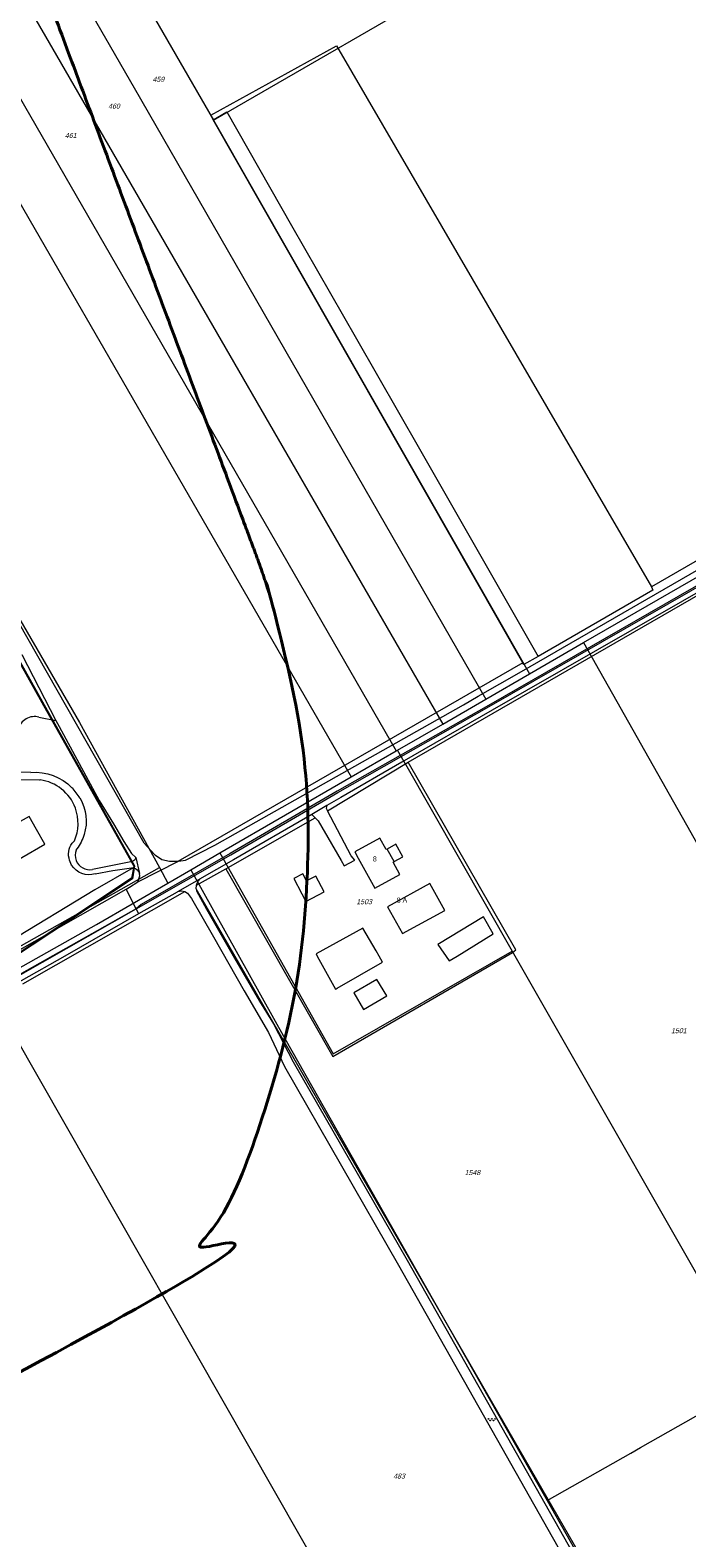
# Model space of a CAD drawing. Header units: metres. Extents: x 172462 to 175458, y 452773 to 455615.
# Tile 27 of 45: x 174259 to 174455, y 453826 to 454277. Entities that reach past the tile are written whole.
import ezdxf
from ezdxf.enums import TextEntityAlignment as Align

# ---------------------------------------------------------------- set-up
doc = ezdxf.new("R2010")
doc.units = ezdxf.units.M
doc.header["$MEASUREMENT"] = 0
doc.linetypes.add('DGN Style 2', pattern=[107.046567, 64.22794, -42.818627])
doc.linetypes.add('DGN Style 7', pattern=[214.093135, 96.341911, -42.818627, 32.11397, -42.818627])
for name, color, linetype, lineweight in [('BGT Ondergrond', 7, 'Continuous', 0), ('DKK ondergrond', 7, 'Continuous', 0), ('Meldgebied', 5, 'Continuous', 40), ('Pers-druk hoofdleiding (stramien) (revisie)', 30, 'DGN Style 7', 0), ('Pers-druk signaleringskabel (revisie)', 3, 'DGN Style 2', 0)]:
    doc.layers.add(name, color=color, linetype=linetype, lineweight=lineweight)
doc.styles.add('Style-Arial', font='arial.ttf')
doc.styles.add('Style-arial I 0.26180', font='arial.shx', dxfattribs={"oblique": 15})

# ---------------------------------------------------------------- blocks, each defined once
blk = doc.blocks.new('*U16')
at = {"layer": 'BGT Ondergrond', "color": 7, "linetype": 'Continuous', "lineweight": 0}
for centre in [(-0.3, 0.35), (0, 0.25), (-0.1, -0.05), (0.1, -0.45), (0.2, -0.15)]:
    blk.add_circle(centre, 0.0447, dxfattribs=at)
blk = doc.blocks.new('BGT-271C_1')
at = {"layer": 'BGT Ondergrond', "color": 7, "linetype": 'Continuous', "lineweight": 0, "xscale": 0.07267220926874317, "yscale": 0.07267220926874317, "zscale": 0.07267220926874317, "rotation": 243.434948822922}
blk.add_blockref('*U16', (0, 0), dxfattribs=at)

msp = doc.modelspace()

# ---------------------------------------------------------------- linework, layer by layer
at = {"layer": 'BGT Ondergrond', "color": 7, "linetype": 'Continuous', "lineweight": 0, "flags": 128}
for points in [[(174303.13, 454028.27), (174300.59, 454028.28), (174298.31, 454028.74), (174296.49, 454030.03), (174294.85, 454031.77), (174293.04, 454033.76), (174209.57, 454180.31), (174093.32, 454378.64)], [(174313.68, 454249.85), (174312.96, 454251.18), (174350.48, 454271.95)], [(174350.48, 454271.95), (174444.61, 454110.34)], [(174721.92, 454259.51), (174714.53, 454255.58), (174707.67, 454251.77), (174690.74, 454241.97), (174671.62, 454231.17), (174644.26, 454215.2), (174617.46, 454200.05), (174589.55, 454183.99), (174568.5, 454171.91), (174566.77, 454170.92), (174563.69, 454169.18), (174532.28, 454151.41), (174484.15, 454123.37), (174438.77, 454097.33), (174397.04, 454073.47), (174370.07, 454057.91), (174351.82, 454047.38), (174347.63, 454044.94)], [(174371.93, 454057.96), (174706.51, 454250.86), (174722.37, 454259.56)], [(174706.78, 454253.31), (174706.58, 454253.66), (174689.66, 454243.86), (174670.54, 454233.06), (174643.18, 454217.09), (174616.38, 454201.94), (174588.46, 454185.88), (174565.91, 454172.55), (174531.42, 454153.04), (174483.28, 454125), (174395.96, 454074.84), (174350.76, 454049.22), (174318.71, 454030.6), (174292.13, 454015.42), (174290.63, 454014.1)], [(174290.63, 454014.1), (174318.91, 454030.25), (174350.96, 454048.87), (174396.16, 454074.5), (174483.48, 454124.65), (174531.62, 454152.7), (174566.11, 454172.21), (174588.67, 454185.53), (174616.58, 454201.59), (174643.38, 454216.74), (174670.74, 454232.71), (174689.86, 454243.51), (174706.78, 454253.31)], [(174313.68, 454249.85), (174317.71, 454252.17), (174337.1, 454218.28), (174356.49, 454184.39)], [(174406.21, 454087.63), (174313.68, 454249.85)], [(174303.36, 454028.3), (174305.44, 454028.63), (174314.13, 454033.08), (174388.47, 454075.06), (174392.86, 454077.6), (174405.76, 454085.04), (174471, 454122.6), (174620.98, 454208.88)], [(174610.83, 454206.23), (174444.61, 454110.34)], [(174356.49, 454184.39), (174375.3, 454151.53), (174393.27, 454120.13), (174410.8, 454089.48)], [(174444.61, 454110.34), (174445.03, 454109.27), (174410.8, 454089.48)], [(174256.47, 454090.09), (174266.63, 454070.36)], [(174410.8, 454089.48), (174406.5, 454087.13), (174406.21, 454087.63)], [(174406.21, 454087.63), (174303.13, 454028.27)], [(174261.62, 454071.36), (174266.63, 454070.36)], [(174266.63, 454070.36), (174267.64, 454068.62)], [(174267.64, 454068.62), (174279.6, 454046.5), (174283.91, 454039.48), (174287, 454034.26), (174289.27, 454030.6), (174290.55, 454029.41)], [(174317.44, 454026.06), (174349.42, 453969.99), (174403.1, 454001.06), (174404.14, 454001.88), (174371.93, 454057.96)], [(174347.86, 454043.37), (174371.93, 454057.96)], [(174259.2, 454054.85), (174255.21, 454054.95), (174254.98, 454054.96)], [(174255.93, 454052.77), (174261.74, 454052.66), (174261.96, 454052.64)], [(174273.91, 454047.1), (174273.85, 454047.22), (174273.66, 454047.53), (174273.38, 454047.95), (174271.83, 454049.91), (174271.7, 454050.05), (174271.48, 454050.27)], [(174347.63, 454044.94), (174343.1, 454042.31)], [(174347.63, 454044.94), (174347.45, 454044.16), (174347.86, 454043.37)], [(174343.1, 454042.31), (174319.78, 454028.76), (174309.57, 454022.94)], [(174317.44, 454026.06), (174344.17, 454041.28)], [(174344.17, 454041.28), (174343.1, 454042.31)], [(174344.17, 454041.28), (174345.06, 454040.42), (174351.96, 454028.53), (174352.85, 454026.99), (174355.98, 454028.6), (174354.89, 454029.89), (174347.86, 454043.37)], [(174272.21, 454034.39), (174272.05, 454034.25)], [(174272.74, 454031.66), (174272.99, 454031.99)], [(174370.34, 454029.64), (174368.28, 454033.4), (174365.65, 454031.96)], [(174289.81, 454026.34), (174278.33, 454019.76), (174252.69, 454004.23), (174251.75, 454003.05)], [(174290.55, 454029.41), (174290.38, 454028.88), (174290.13, 454028.6), (174289.61, 454028.25), (174277.62, 454025.84)], [(174278.43, 454024.56), (174283.7, 454025.55), (174289.24, 454026.34), (174289.43, 454026.36), (174289.62, 454026.36), (174289.81, 454026.34), (174289.81, 454026.34)], [(174290.55, 454029.41), (174291.66, 454024.67)], [(174291.16, 454022.19), (174303.36, 454028.3)], [(174303.13, 454028.27), (174303.15, 454028.27), (174303.36, 454028.3)], [(174308.71, 454021.2), (174317.44, 454026.06)], [(174367.71, 454028.2), (174370.34, 454029.64)], [(174287.7, 454019.96), (174288.67, 454020.52), (174291.16, 454022.19)], [(174291.16, 454022.19), (174291.72, 454023.92), (174291.66, 454024.67)], [(174303.14, 454019.23), (174309.57, 454022.94)], [(174308.61, 454020.08), (174308.71, 454021.2)], [(174309.57, 454022.94), (174309.36, 454022.66)], [(174253.27, 454000.36), (174287.7, 454019.96)], [(174256.84, 453991.69), (174305.18, 454019.28)], [(174290.63, 454014.1), (174287.7, 454019.96)], [(174303.14, 454019.23), (174302.89, 454019.12), (174291.4, 454012.57)], [(174305.18, 454019.28), (174306.05, 454018.81), (174307.22, 454017.18), (174313.81, 454005.72), (174322.92, 453989.62), (174330.23, 453977.11), (174334.94, 453967.03), (174369.05, 453907.67), (174487.8, 453697.62)], [(174457.67, 453761.46), (174308.61, 454020.08)], [(174308.61, 454020.08), (174308.68, 454019.44), (174311.66, 454013.98), (174320.05, 453999.34), (174327.54, 453986.52), (174331.69, 453979.76), (174337.61, 453968.42), (174371.66, 453909.16), (174490.69, 453698.6)], [(174290.63, 454014.1), (174000, 453850.15), (173983.45, 453840.34), (173956.93, 453824.74), (173929.65, 453808.95), (173909.49, 453797.21), (173883.25, 453782.11), (173857.27, 453766.98), (173827.68, 453749.82), (173810.61, 453739.88), (173792.19, 453729.21), (173761.92, 453711.74), (173748.79, 453704.11)], [(173894.58, 453787.65), (173912.13, 453797.74), (173934.63, 453810.83), (173957.54, 453824.02), (173982.87, 453838.95), (174255.5, 453994.03), (174290.63, 454014.1)], [(174291.4, 454012.57), (174269.38, 454000), (174256.33, 453992.55), (174139.03, 453926.01)], [(174290.63, 454014.1), (174291.4, 454012.57)]]:
    msp.add_lwpolyline(points, dxfattribs=at)
at = {"layer": 'BGT Ondergrond', "color": 7, "linetype": 'Continuous', "lineweight": 13, "flags": 128}
for points in [[(174245.73, 454040.68), (174248.03, 454036.65), (174239.57, 454031.81), (174246.45, 454019.78), (174251.23, 454022.51), (174249.54, 454025.46), (174263.41, 454033.39), (174260.9, 454037.79), (174258.65, 454041.72), (174252.61, 454038.27), (174249.1, 454044.41), (174250.45, 454045.18), (174244.92, 454054.86), (174242.4, 454055.55), (174238.82, 454053.5), (174238.14, 454050.99)], [(174365.65, 454031.96), (174365.37, 454031.8), (174363.5, 454035.23), (174355.97, 454031.11), (174357.01, 454029.21)], [(174367.71, 454028.2), (174365.65, 454031.96)], [(174357.01, 454029.21), (174361.92, 454020.24), (174369.45, 454024.36), (174367.43, 454028.04), (174367.71, 454028.2)], [(174346.83, 454019.13), (174344.38, 454023.88), (174341.54, 454022.43), (174340.45, 454024.56), (174337.78, 454023.19), (174338.89, 454021.03), (174338.98, 454020.89), (174341.34, 454016.3), (174346.83, 454019.13)], [(174378.44, 454021.67), (174365.8, 454014.74), (174370.22, 454006.68), (174382.86, 454013.61), (174378.44, 454021.67)], [(174358.34, 454008.33), (174344.4, 454000.64), (174344.75, 454000), (174350.26, 453990.08), (174350.43, 453990.18), (174350.72, 453990.35), (174364.3, 453998.17)], [(174364.3, 453998.17), (174363.23, 454000), (174362.33, 454001.54), (174358.34, 454008.33)], [(174386.53, 454000), (174397.33, 454006.67), (174394.4, 454011.75), (174380.76, 454003.47), (174384.21, 453998.56), (174386.53, 454000)], [(174362.54, 453992.96), (174355.67, 453989.02), (174358.6, 453984.04), (174365.57, 453988.08), (174362.54, 453992.96)]]:
    msp.add_lwpolyline(points, dxfattribs=at)
at = {"layer": 'BGT Ondergrond', "color": 7, "linetype": 'Continuous', "lineweight": 0}
for centre, radius, start, end in [((174260.28, 454066.58), 4.96, 74.3362, 165.4584), ((174260.23, 454039.66), 13.09, 20.3048, 82.4074), ((174260.22, 454039.66), 13.09, 336.2363, 20.298), ((174276.82, 454030.11), 4.36, 159.2145, 200.7855), ((174276.81, 454030.11), 4.35, 200.8303, 280.7958)]:
    msp.add_arc(centre, radius, start, end, dxfattribs=at)
at = {"layer": 'BGT Ondergrond', "color": 7, "linetype": 'Continuous', "lineweight": 0, "extrusion": (0, 0, -1)}
for centre, radius, start, end in [((-174260.37, 454039.23), 15.67, 85.7279, 135.1641), ((-174262.49, 454040.37), 13.26, 149.4561, 197.8902), ((-174261.2, 454040.5), 14.53, 196.8266, 215.8227), ((-174275.73, 454030.46), 5.28, 346.1988, 45.8509), ((-174276.57, 454030.34), 6.07, 328.5844, 349.1852), ((-174276.57, 454030.35), 6.08, 252.1191, 328.5505), ((-174289.5, 454024.13), 2.23, 98.1361, 165.8623), ((-174312.85, 454020.24), 4.25, 12.9871, 34.7785), ((-174304.22, 454016.43), 3.01, 68.9429, 108.5846)]:
    msp.add_arc(centre, radius, start, end, dxfattribs=at)
at = {"layer": 'DKK ondergrond', "color": 6, "linetype": 'Continuous', "lineweight": 0, "flags": 128}
for points in [[(174200.74, 454445.22), (174313.77, 454249.7)], [(174187.15, 454437.51), (174290.11, 454259.43), (174395.17, 454076.77)], [(174173.65, 454429.86), (174266.82, 454269.03), (174382.27, 454069.31)], [(174160.78, 454422.56), (174257.35, 454254.04), (174368.38, 454061.28)], [(174146.82, 454414.64), (174259.01, 454219.63), (174354.94, 454053.51)], [(174313.77, 454249.7), (174391.72, 454294.8), (174488.99, 454349.85)], [(174313.77, 454249.7), (174408.17, 454084.29)], [(174195.03, 454203.58), (174209.57, 454180.31), (174273.78, 454069.75), (174297.6, 454026.49)], [(174424.34, 454093.64), (174482.07, 454126.96)], [(174408.17, 454084.29), (174424.34, 454093.64)], [(174424.34, 454093.64), (174473.32, 454006.92), (174477.22, 454000.61), (174533.32, 453901.68), (174538.03, 453893.34)], [(174395.17, 454076.77), (174408.17, 454084.29)], [(174382.27, 454069.31), (174395.17, 454076.77)], [(174368.79, 454061.52), (174382.27, 454069.31)], [(174354.94, 454053.51), (174368.38, 454061.28)], [(174368.38, 454061.28), (174368.79, 454061.52)], [(174371.16, 454057.36), (174368.79, 454061.52)], [(174371.16, 454057.36), (174403.02, 454001.47)], [(174315.65, 454030.78), (174354.94, 454053.51)], [(174306.99, 454025.78), (174315.65, 454030.78)], [(174315.65, 454030.78), (174349.53, 453970.76)], [(174042.1, 453882.01), (174297.6, 454026.49)], [(174297.6, 454026.49), (174300.14, 454021.79)], [(174300.14, 454021.79), (174306.99, 454025.78)], [(174306.99, 454025.78), (174335.06, 453975.4)], [(174245.9, 453990.91), (174278.84, 454009.38), (174300.14, 454021.79)], [(174349.53, 453970.76), (174403.02, 454001.47)], [(174403.02, 454001.47), (174476.35, 453873.01)], [(174245.9, 453990.91), (174347.67, 453812.66), (174432.03, 453666.11)], [(174335.06, 453975.4), (174372.46, 453909.56), (174410.63, 453842.2)], [(174441.38, 453853.15), (174471.44, 453870.22)], [(174413.41, 453837.28), (174438.48, 453851.51), (174441.38, 453853.15)], [(174410.63, 453842.2), (174413.41, 453837.28)], [(174413.41, 453837.28), (174457.31, 453759.81)]]:
    msp.add_lwpolyline(points, dxfattribs=at)
at = {"layer": 'Meldgebied'}
msp.add_rational_spline([(173886.48, 454940.1), (173810.66, 454919.59), (173735.88, 454895.58), (173559.06, 454831.42), (173382.23, 454767.25), (173335.51, 454752.28), (173297.91, 454720.75), (173118.26, 454570.12), (172938.61, 454419.49), (172892.93, 454381.19), (172869.45, 454326.4), (172868.91, 454325.14), (172868.37, 454323.89), (172831.65, 454238.2), (172859.99, 454149.4), (172864.32, 454135.82), (172868.66, 454122.25), (172882.72, 454078.19), (172911.6, 454042.08), (172988.36, 453946.14), (173065.12, 453850.19), (173127.84, 453771.79), (173227.37, 453758.55), (173396.88, 453662.15), (173566.39, 453565.75), (173645.01, 453555.29), (173715.29, 453592.07), (174010.54, 453746.62), (174305.79, 453901.16), (174311.32, 453912.56), (174316.86, 453923.96), (174363.66, 454020.32), (174326.18, 454120.66), (174295.84, 454201.89), (174265.51, 454283.12), (174258.12, 454302.89), (174254.16, 454323.62), (174225.24, 454474.75), (174196.33, 454625.88), (174183.22, 454694.4), (174207.49, 454759.81), (174234.51, 454832.64), (174261.53, 454905.48), (174241.08, 454927.44), (174220.63, 454949.4), (174119.41, 455040.82), (173987.76, 455005.2), (173937.12, 454972.65), (173886.48, 454940.1)], [1, 0.99973656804, 1, 1, 1, 0.981280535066, 1, 1, 1, 0.972729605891, 1, 1, 1, 0.936980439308, 1, 1, 1, 0.983319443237, 1, 1, 1, 0.92795740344, 1, 1, 1, 0.953173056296, 1, 1, 1, 1, 1, 0.919180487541, 1, 1, 1, 0.996456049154, 1, 1, 1, 0.963201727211, 1, 1, 1, 1, 1, 0.877857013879, 1, 1, 1], degree=2, knots=[0, 0, 0, 0.045455, 0.045455, 0.090909, 0.090909, 0.136364, 0.136364, 0.181818, 0.181818, 0.227273, 0.227273, 0.272727, 0.272727, 0.318182, 0.318182, 0.363636, 0.363636, 0.409091, 0.409091, 0.454545, 0.454545, 0.5, 0.5, 0.545455, 0.545455, 0.590909, 0.590909, 0.613636, 0.613636, 0.636364, 0.636364, 0.681818, 0.681818, 0.727273, 0.727273, 0.772727, 0.772727, 0.818182, 0.818182, 0.863636, 0.863636, 0.886364, 0.886364, 0.909091, 0.909091, 0.954545, 0.954545, 1, 1, 1], dxfattribs=at)
at = {"layer": 'Pers-druk hoofdleiding (stramien) (revisie)', "linetype": 'Continuous', "flags": 128}
msp.add_lwpolyline([(174084.93, 454383.05), (174089.95, 454374.25), (174112.5, 454334.39), (174159.01, 454254), (174200.51, 454184.06), (174210.5, 454168.67), (174262.52, 454075.77), (174289.44, 454027.75), (174289.93, 454026.88), (174289.32, 454023.21), (174253.3, 453999.35), (174139.4, 453934.16), (174052.18, 453884.14), (174003.44, 453856.65), (173938.27, 453819.03), (173937.86, 453818.73), (173931.65, 453815.78), (173925.38, 453816.03)], dxfattribs=at)
at = {"layer": 'Pers-druk signaleringskabel (revisie)', "linetype": 'Continuous', "flags": 128}
msp.add_lwpolyline([(174085.28, 454382.95), (174090.17, 454374.37), (174112.72, 454334.52), (174159.22, 454254.12), (174200.72, 454184.19), (174210.72, 454168.8), (174262.73, 454075.9), (174290.19, 454026.92), (174289.55, 454023.06), (174253.43, 453999.14), (174139.52, 453933.94), (174052.3, 453883.92), (174003.56, 453856.43), (173938.41, 453818.82), (173937.99, 453818.52), (173931.7, 453815.52), (173925.37, 453815.78)], dxfattribs=at)

# ---------------------------------------------------------------- block references
at = {"layer": 'BGT Ondergrond', "color": 7, "linetype": 'Continuous', "lineweight": 0, "xscale": 30, "yscale": 30, "zscale": 30}
msp.add_blockref('BGT-271C_1', (174396.92, 453861.44), dxfattribs=at)

# ---------------------------------------------------------------- texts
at = {"layer": 'BGT Ondergrond', "color": 7, "linetype": 'Continuous', "lineweight": 0, "style": 'Style-Arial'}
for s, p in [('8  ', (174362.55, 454029)), ('8 A ', (174370.36, 454016.7))]:
    msp.add_text(s, height=1.5, dxfattribs=at).set_placement(p, align=Align.MIDDLE_CENTER)
at = {"layer": 'DKK ondergrond', "color": 6, "linetype": 'Continuous', "lineweight": 0, "style": 'Style-arial I 0.26180', "oblique": 15}
for s, p in [('459', (174297.3, 454261.94)), ('460', (174284.05, 454253.94)), ('461', (174271.1, 454245.15)), ('1503', (174358.77, 454016.22)), ('1501', (174452.78, 453977.69)), ('1548', (174391.11, 453935.3)), ('483', (174369.22, 453844.62))]:
    msp.add_text(s, height=1.5, dxfattribs=at).set_placement(p, align=Align.MIDDLE_CENTER)

doc.saveas('drawing.dxf')
